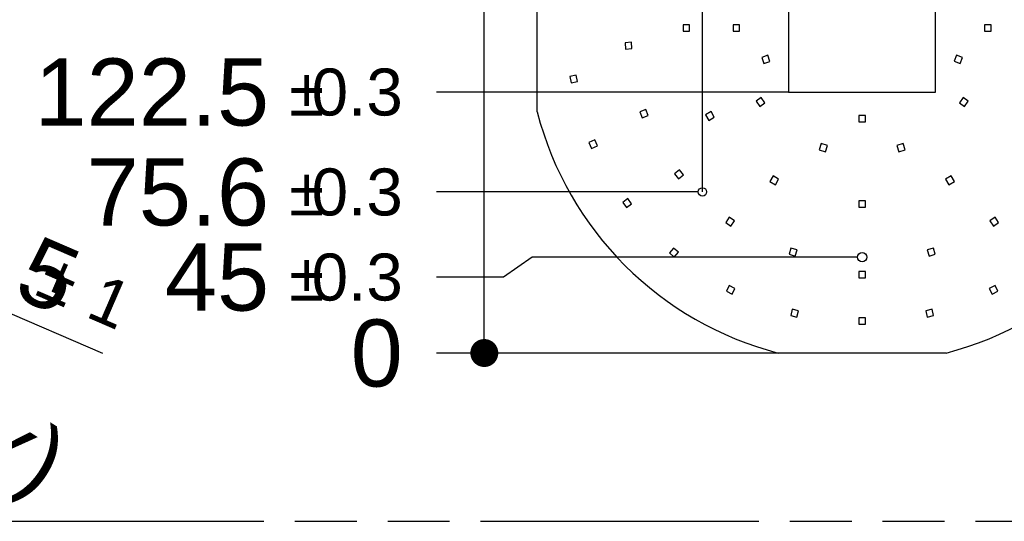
# Model space of a CAD drawing. Header units: millimetres. Extents: x 0 to 210, y 0 to 297.
# Tile 11 of 20: x 98 to 128, y 133 to 148. Entities that reach past the tile are written whole.
import ezdxf
from ezdxf.enums import TextEntityAlignment as Align

# ---------------------------------------------------------------- set-up
doc = ezdxf.new("R2010")
doc.units = ezdxf.units.MM
doc.header["$LTSCALE"] = 19.36
doc.linetypes.add('PHANTOM', pattern=[0.8, 0.45, -0.05, 0.1, -0.05, 0.1, -0.05])
doc.layers.get('0').update_dxf_attribs({"linetype": 'CONTINUOUS'})
doc.layers.add('DEFAULT_3', color=7, linetype='PHANTOM')
doc.layers.add('Z_DIM_2D', color=7, linetype='CONTINUOUS')
doc.styles.add('TEXTSTYLE_3', font='helveticaneueltw1g-ltcn.otf')
doc.styles.add('TEXTSTYLE_4', font='gdt', dxfattribs={"width": 0.7})
doc.dimstyles.new('DIMSTYLE_4', dxfattribs={"dimtxt": 2.1, "dimasz": 3.5, "dimexe": 1.5, "dimexo": 0, "dimtad": 1, "dimdec": 3, "dimlfac": 15.000015, "dimdsep": 46, "dimtxsty": 'TEXTSTYLE_3', "dimblk": '_FILLED', "dimblk1": '_FILLED', "dimblk2": '_FILLED', "dimcen": 0.09, "dimclrt": 5, "dimadec": 3, "dimazin": 2, "dimtol": 1, "dimtp": 0.1, "dimtm": 0.1, "dimtfac": 1, "dimtdec": 3, "dimtofl": 0, "dimtmove": 0, "dimatfit": 1, "dimldrblk": '_FILLED', "dimfxl": 1, "dimtolj": 1, "dimarcsym": 0})
doc.dimstyles.new('DIMSTYLE_5', dxfattribs={"dimtxt": 2.1, "dimasz": 3.5, "dimexe": 1.5, "dimexo": 0, "dimtad": 1, "dimdec": 3, "dimlfac": 15.000015, "dimdsep": 46, "dimtxsty": 'TEXTSTYLE_3', "dimblk": '_FILLED', "dimblk1": '_FILLED', "dimblk2": '_FILLED', "dimcen": 0.09, "dimclrt": 5, "dimadec": 3, "dimazin": 2, "dimtol": 1, "dimtp": 1, "dimtm": 1, "dimtfac": 1, "dimtdec": 3, "dimtofl": 0, "dimtmove": 0, "dimatfit": 3, "dimldrblk": '_FILLED', "dimfxl": 1, "dimtolj": 1, "dimarcsym": 0})
doc.dimstyles.new('DIMSTYLE_6', dxfattribs={"dimtxt": 2.1, "dimasz": 3.5, "dimexe": 1.5, "dimexo": 0, "dimgap": 0.525, "dimtad": 0, "dimtih": 1, "dimtoh": 1, "dimlfac": 15.00015, "dimdsep": 46, "dimtxsty": 'TEXTSTYLE_3', "dimblk": '_FILLED', "dimblk1": '_FILLED', "dimblk2": '_FILLED', "dimcen": 0.09, "dimclrt": 5, "dimazin": 2, "dimtol": 1, "dimtp": 0.3, "dimtm": 0.3, "dimtfac": 1, "dimtofl": 0, "dimtmove": 0, "dimatfit": 3, "dimldrblk": '_FILLED', "dimfxl": 1, "dimtolj": 1, "dimarcsym": 0})
doc.dimstyles.new('DIMSTYLE_7', dxfattribs={"dimtxt": 2.1, "dimasz": 3.5, "dimexe": 1.5, "dimexo": 0, "dimgap": 0.525, "dimtad": 0, "dimtih": 1, "dimtoh": 1, "dimdec": 3, "dimlfac": 15.00015, "dimdsep": 46, "dimtxsty": 'TEXTSTYLE_3', "dimblk": '_FILLED', "dimblk1": '_FILLED', "dimblk2": '_FILLED', "dimcen": 0.09, "dimclrt": 5, "dimadec": 3, "dimazin": 2, "dimtp": 0.1, "dimtm": 0.1, "dimtfac": 1, "dimtdec": 3, "dimtofl": 0, "dimtmove": 0, "dimatfit": 3, "dimldrblk": '_FILLED', "dimfxl": 1, "dimtolj": 1, "dimarcsym": 0})
doc.dimstyles.new('DIMSTYLE_8', dxfattribs={"dimtxt": 2.1, "dimasz": 3.5, "dimexe": 1.5, "dimexo": 0, "dimgap": 0.525, "dimtad": 0, "dimtih": 1, "dimtoh": 1, "dimdec": 3, "dimlfac": 15.00015, "dimdsep": 46, "dimtxsty": 'TEXTSTYLE_3', "dimblk": '_FILLED', "dimblk1": '_FILLED', "dimblk2": '_FILLED', "dimcen": 0.09, "dimclrt": 5, "dimadec": 3, "dimazin": 2, "dimtol": 1, "dimtp": 0.4, "dimtm": 0.4, "dimtfac": 1, "dimtdec": 3, "dimtofl": 0, "dimtmove": 0, "dimatfit": 3, "dimldrblk": '_FILLED', "dimfxl": 1, "dimtolj": 1, "dimarcsym": 0})
doc.dimstyles.new('DIMSTYLE_9', dxfattribs={"dimtxt": 2.1, "dimasz": 3.5, "dimexe": 1.5, "dimexo": 0, "dimtad": 1, "dimdec": 3, "dimlfac": 15.00015, "dimdsep": 46, "dimtxsty": 'TEXTSTYLE_3', "dimblk": '_FILLED', "dimblk1": '_FILLED', "dimblk2": '_FILLED', "dimcen": 0.09, "dimclrt": 5, "dimadec": 3, "dimazin": 2, "dimtol": 1, "dimtp": 1, "dimtm": 1, "dimtfac": 1, "dimtdec": 3, "dimtofl": 0, "dimtmove": 0, "dimatfit": 3, "dimldrblk": '_FILLED', "dimfxl": 1, "dimtolj": 1, "dimarcsym": 0})

# ---------------------------------------------------------------- blocks, each defined once
blk = doc.blocks.new('_FILLED')
at = {"color": 0, "linetype": 'BYBLOCK'}
blk.add_solid([(0, 0), (-1, 0.125), (-1, -0.125)], dxfattribs=at)
blk = doc.blocks.new('*D6')
at = {"layer": 'Z_DIM_2D', "color": 2, "linetype": 'CONTINUOUS'}
blk.add_line((82.013, 142.842), (96.829, 133.668), dxfattribs=at)
at = {"layer": 'Z_DIM_2D', "color": 2, "linetype": 'CONTINUOUS', "xscale": 3.5, "yscale": 3.5, "zscale": 3.5, "rotation": 148.2323373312}
blk.add_blockref('_FILLED', (82.013, 142.842), dxfattribs=at)
at = {"layer": 'Z_DIM_2D', "color": 5, "linetype": 'CONTINUOUS'}
for s, height, style, p in [('n', 2.1, 'TEXTSTYLE_4', (86.139, 140.905)), ('4', 2.1, 'TEXTSTYLE_3', (88.519, 139.431)), ('`', 1.47, 'TEXTSTYLE_4', (89.884, 138.956)), ('0.1', 1.47, 'TEXTSTYLE_3', (91.342, 138.054)), (' (6x)', 2.1, 'TEXTSTYLE_3', (93.275, 136.486))]:
    blk.add_text(s, height=height, rotation=-31.7677, dxfattribs=dict(at, style=style)).set_placement(p)
blk = doc.blocks.new('*D7')
at = {"layer": 'Z_DIM_2D', "color": 2, "linetype": 'CONTINUOUS'}
blk.add_line((86.537, 143.871), (100.254, 137.937), dxfattribs=at)
at = {"layer": 'Z_DIM_2D', "color": 2, "linetype": 'CONTINUOUS', "xscale": 3.5, "yscale": 3.5, "zscale": 3.5, "rotation": 156.6084027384}
blk.add_blockref('_FILLED', (86.537, 143.871), dxfattribs=at)
at = {"layer": 'Z_DIM_2D', "color": 5, "linetype": 'CONTINUOUS'}
for s, height, style, p in [('R', 2.1, 'TEXTSTYLE_3', (90.805, 142.597)), ('157.5', 2.1, 'TEXTSTYLE_3', (92.157, 142.012)), ('`', 1.47, 'TEXTSTYLE_4', (98.107, 139.781)), ('1', 1.47, 'TEXTSTYLE_3', (99.681, 139.1))]:
    blk.add_text(s, height=height, rotation=-23.3916, dxfattribs=dict(at, style=style)).set_placement(p)
blk = doc.blocks.new('*D8')
at = {"layer": 'Z_DIM_2D', "color": 2, "linetype": 'CONTINUOUS'}
for p, q in [((113.701, 140.946), (112.804, 140.323)), ((123.881, 140.946), (113.701, 140.946)), ((112.804, 140.323), (110.7, 140.323))]:
    blk.add_line(p, q, dxfattribs=at)
at = {"layer": 'Z_DIM_2D', "color": 5, "linetype": 'CONTINUOUS'}
for s, height, style, p in [('45', 2.1, 'TEXTSTYLE_3', (105.466, 139.273)), ('`', 1.47, 'TEXTSTYLE_4', (107.181, 139.588)), ('0.3', 1.47, 'TEXTSTYLE_3', (109.65, 139.588))]:
    blk.add_text(s, height=height, dxfattribs=dict(at, style=style)).set_placement(p, align=Align.RIGHT)
blk = doc.blocks.new('_NONE')
blk = doc.blocks.new('*D9')
at = {"layer": 'Z_DIM_2D', "color": 2, "linetype": 'CONTINUOUS'}
blk.add_line((121.399, 137.946), (110.7, 137.946), dxfattribs=at)
at = {"layer": 'Z_DIM_2D', "color": 5, "linetype": 'CONTINUOUS', "style": 'TEXTSTYLE_3'}
blk.add_text('0', height=2.1, dxfattribs=at).set_placement((109.65, 136.896), align=Align.RIGHT)
blk = doc.blocks.new('*D10')
at = {"layer": 'Z_DIM_2D', "color": 2, "linetype": 'CONTINUOUS'}
blk.add_line((121.724, 146.113), (110.7, 146.113), dxfattribs=at)
at = {"layer": 'Z_DIM_2D', "color": 5, "linetype": 'CONTINUOUS'}
for s, height, style, p in [('122.5', 2.1, 'TEXTSTYLE_3', (105.466, 145.063)), ('`', 1.47, 'TEXTSTYLE_4', (107.181, 145.378)), ('0.3', 1.47, 'TEXTSTYLE_3', (109.65, 145.378))]:
    blk.add_text(s, height=height, dxfattribs=dict(at, style=style)).set_placement(p, align=Align.RIGHT)
blk = doc.blocks.new('*D11')
at = {"layer": 'Z_DIM_2D', "color": 2, "linetype": 'CONTINUOUS'}
blk.add_line((121.724, 150.113), (110.7, 150.113), dxfattribs=at)
at = {"layer": 'Z_DIM_2D', "color": 5, "linetype": 'CONTINUOUS'}
for s, height, style, p in [('182.5', 2.1, 'TEXTSTYLE_3', (105.466, 149.063)), ('`', 1.47, 'TEXTSTYLE_4', (107.181, 149.378)), ('0.3', 1.47, 'TEXTSTYLE_3', (109.65, 149.378))]:
    blk.add_text(s, height=height, dxfattribs=dict(at, style=style)).set_placement(p, align=Align.RIGHT)
blk = doc.blocks.new('*D12')
at = {"layer": 'Z_DIM_2D', "color": 2, "linetype": 'CONTINUOUS'}
blk.add_line((118.891, 142.986), (110.7, 142.986), dxfattribs=at)
at = {"layer": 'Z_DIM_2D', "color": 5, "linetype": 'CONTINUOUS'}
for s, height, style, p in [('75.6', 2.1, 'TEXTSTYLE_3', (105.466, 141.936)), ('`', 1.47, 'TEXTSTYLE_4', (107.181, 142.251)), ('0.3', 1.47, 'TEXTSTYLE_3', (109.65, 142.251))]:
    blk.add_text(s, height=height, dxfattribs=dict(at, style=style)).set_placement(p, align=Align.RIGHT)
blk = doc.blocks.new('*D13')
at = {"layer": 'Z_DIM_2D', "color": 2, "linetype": 'CONTINUOUS'}
for p, q in [((112.618, 152.638), (110.7, 152.638)), ((113.277, 151.696), (112.618, 152.638)), ((117.674, 151.696), (113.277, 151.696))]:
    blk.add_line(p, q, dxfattribs=at)
at = {"layer": 'Z_DIM_2D', "color": 5, "linetype": 'CONTINUOUS'}
for s, height, style, p in [('206.25', 2.1, 'TEXTSTYLE_3', (105.466, 151.588)), ('`', 1.47, 'TEXTSTYLE_4', (107.181, 151.903)), ('0.3', 1.47, 'TEXTSTYLE_3', (109.65, 151.903))]:
    blk.add_text(s, height=height, dxfattribs=dict(at, style=style)).set_placement(p, align=Align.RIGHT)
blk = doc.blocks.new('*D14')
at = {"layer": 'Z_DIM_2D', "color": 2, "linetype": 'CONTINUOUS'}
blk.add_line((123.891, 155.319), (110.7, 155.319), dxfattribs=at)
at = {"layer": 'Z_DIM_2D', "color": 5, "linetype": 'CONTINUOUS'}
for s, height, style, p in [('260.6', 2.1, 'TEXTSTYLE_3', (105.466, 154.269)), ('`', 1.47, 'TEXTSTYLE_4', (107.181, 154.584)), ('0.3', 1.47, 'TEXTSTYLE_3', (109.65, 154.584))]:
    blk.add_text(s, height=height, dxfattribs=dict(at, style=style)).set_placement(p, align=Align.RIGHT)
blk = doc.blocks.new('*D15')
at = {"layer": 'Z_DIM_2D', "color": 2, "linetype": 'CONTINUOUS'}
blk.add_line((121.399, 158.279), (110.7, 158.279), dxfattribs=at)
at = {"layer": 'Z_DIM_2D', "color": 5, "linetype": 'CONTINUOUS'}
for s, height, style, p in [('305', 2.1, 'TEXTSTYLE_3', (105.466, 157.229)), ('`', 1.47, 'TEXTSTYLE_4', (107.181, 157.544)), ('0.4', 1.47, 'TEXTSTYLE_3', (109.65, 157.544))]:
    blk.add_text(s, height=height, dxfattribs=dict(at, style=style)).set_placement(p, align=Align.RIGHT)
blk = doc.blocks.new('*D16')
at = {"layer": 'Z_DIM_2D', "color": 2, "linetype": 'CONTINUOUS'}
blk.add_line((134.038, 144.955), (148.484, 140.399), dxfattribs=at)
at = {"layer": 'Z_DIM_2D', "color": 2, "linetype": 'CONTINUOUS', "xscale": 3.5, "yscale": 3.5, "zscale": 3.5, "rotation": 162.4968032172}
blk.add_blockref('_FILLED', (134.038, 144.955), dxfattribs=at)
at = {"layer": 'Z_DIM_2D', "color": 5, "linetype": 'CONTINUOUS'}
for s, height, style, p in [('R', 2.1, 'TEXTSTYLE_3', (138.607, 144.064)), ('157.5', 2.1, 'TEXTSTYLE_3', (140.012, 143.621)), ('`', 1.47, 'TEXTSTYLE_4', (146.16, 142.013)), ('1', 1.47, 'TEXTSTYLE_3', (147.795, 141.497))]:
    blk.add_text(s, height=height, rotation=-17.5032, dxfattribs=dict(at, style=style)).set_placement(p)
blk = doc.blocks.new('*D27')
at = {"layer": 'Z_DIM_2D', "color": 2, "linetype": 'CONTINUOUS'}
blk.add_line((119.024, 142.986), (119.024, 161.167), dxfattribs=at)
at = {"layer": 'Z_DIM_2D', "color": 5, "linetype": 'CONTINUOUS'}
for s, height, style, p in [('0.3', 1.47, 'TEXTSTYLE_3', (119.759, 168.869)), ('77.5', 2.1, 'TEXTSTYLE_3', (120.074, 162.217)), ('`', 1.47, 'TEXTSTYLE_4', (119.759, 167.154))]:
    blk.add_text(s, height=height, rotation=90, dxfattribs=dict(at, style=style)).set_placement(p)
blk = doc.blocks.new('*D31')
at = {"layer": 'Z_DIM_2D', "color": 2, "linetype": 'CONTINUOUS'}
blk.add_line((129.024, 142.986), (129.024, 161.167), dxfattribs=at)
at = {"layer": 'Z_DIM_2D', "color": 5, "linetype": 'CONTINUOUS'}
for s, height, style, p in [('0.3', 1.47, 'TEXTSTYLE_3', (129.759, 170.279)), ('227.5', 2.1, 'TEXTSTYLE_3', (130.074, 162.217)), ('`', 1.47, 'TEXTSTYLE_4', (129.759, 168.564))]:
    blk.add_text(s, height=height, rotation=90, dxfattribs=dict(at, style=style)).set_placement(p)

msp = doc.modelspace()

# ---------------------------------------------------------------- linework, layer by layer
at = {"color": 7, "linetype": 'CONTINUOUS'}
for p, q in [((113.857347, 145.487885), (113.857347, 150.73717)), ((121.723934, 150.112508), (121.723934, 146.112548)), ((126.323888, 146.112548), (126.323888, 150.112508)), ((118.423966, 148.212526), (118.423966, 148.012528)), ((118.623964, 148.212526), (118.423966, 148.212526)), ((118.623964, 148.012528), (118.623964, 148.212526)), ((119.990617, 148.212527), (119.990617, 148.012529)), ((120.190615, 148.212527), (119.990617, 148.212527)), ((120.190615, 148.012529), (120.190615, 148.212527)), ((128.057203, 148.212526), (127.857205, 148.212526)), ((127.857205, 148.212526), (127.857205, 148.012528)), ((128.057203, 148.012528), (128.057203, 148.212526)), ((118.423966, 148.012528), (118.623964, 148.012528)), ((119.990617, 148.012529), (120.190615, 148.012529)), ((127.857205, 148.012528), (128.057203, 148.012528)), ((116.803401, 147.671705), (116.603962, 147.656759)), ((116.603962, 147.656759), (116.618908, 147.457321)), ((116.818346, 147.472266), (116.803401, 147.671705)), ((116.618908, 147.457321), (116.818346, 147.472266)), ((121.074823, 147.26104), (120.885439, 147.196753)), ((120.885439, 147.196753), (120.949726, 147.007369)), ((120.949726, 147.007369), (121.13911, 147.071656)), ((121.13911, 147.071656), (121.074823, 147.26104)), ((126.978027, 147.263398), (126.906354, 147.076684)), ((126.906354, 147.076684), (127.093068, 147.005011)), ((127.164741, 147.191725), (126.978027, 147.263398)), ((127.093068, 147.005011), (127.164741, 147.191725)), ((115.07771, 146.636614), (114.88075, 146.601884)), ((114.88075, 146.601884), (114.915479, 146.404925)), ((114.915479, 146.404925), (115.112439, 146.439654)), ((115.112439, 146.439654), (115.07771, 146.636614)), ((121.723934, 146.112548), (126.323888, 146.112548)), ((120.863932, 145.940274), (120.70213, 145.822718)), ((120.70213, 145.822718), (120.819686, 145.660916)), ((120.819686, 145.660916), (120.981488, 145.778472)), ((120.981488, 145.778472), (120.863932, 145.940274)), ((127.183888, 145.940273), (127.066332, 145.778471)), ((127.066332, 145.778471), (127.228134, 145.660915)), ((127.34569, 145.822717), (127.183888, 145.940273)), ((127.228134, 145.660915), (127.34569, 145.822717)), ((117.254123, 145.563006), (117.06795, 145.489939)), ((117.06795, 145.489939), (117.141017, 145.303766)), ((117.32719, 145.376833), (117.254123, 145.563006)), ((119.297421, 145.499157), (119.124218, 145.399158)), ((119.39742, 145.325953), (119.297421, 145.499157)), ((117.141017, 145.303766), (117.32719, 145.376833)), ((119.124218, 145.399158), (119.224217, 145.225954)), ((119.224217, 145.225954), (119.39742, 145.325953)), ((124.12391, 145.379222), (123.923912, 145.379222)), ((123.923912, 145.379222), (123.923912, 145.179224)), ((123.923912, 145.179224), (124.12391, 145.179224)), ((124.12391, 145.179224), (124.12391, 145.379222)), ((115.659225, 144.61326), (115.475584, 144.534045)), ((115.475584, 144.534045), (115.554799, 144.350403)), ((115.73844, 144.429619), (115.659225, 144.61326)), ((115.554799, 144.350403), (115.73844, 144.429619)), ((122.744253, 144.49775), (122.68245, 144.30754)), ((122.68245, 144.30754), (122.87266, 144.245737)), ((122.934463, 144.435947), (122.744253, 144.49775)), ((122.87266, 144.245737), (122.934463, 144.435947)), ((125.303569, 144.49775), (125.11336, 144.435947)), ((125.11336, 144.435947), (125.175163, 144.245737)), ((125.175163, 144.245737), (125.365372, 144.30754)), ((125.365372, 144.30754), (125.303569, 144.49775)), ((118.30637, 143.680845), (118.150005, 143.556148)), ((118.431066, 143.52448), (118.30637, 143.680845)), ((118.150005, 143.556148), (118.274702, 143.399783)), ((118.274702, 143.399783), (118.431066, 143.52448)), ((121.237336, 143.486037), (121.137337, 143.312834)), ((121.137337, 143.312834), (121.310541, 143.212835)), ((121.41054, 143.386038), (121.237336, 143.486037)), ((121.310541, 143.212835), (121.41054, 143.386038)), ((126.810484, 143.486036), (126.637281, 143.386037)), ((126.637281, 143.386037), (126.73728, 143.212833)), ((126.73728, 143.212833), (126.910483, 143.312832)), ((126.910483, 143.312832), (126.810484, 143.486036)), ((116.691683, 142.778554), (116.53126, 142.659124)), ((116.53126, 142.659124), (116.650691, 142.498701)), ((116.811114, 142.618131), (116.691683, 142.778554)), ((124.123909, 142.712581), (123.923911, 142.712581)), ((123.923911, 142.712581), (123.923911, 142.512583)), ((124.123909, 142.512583), (124.123909, 142.712581)), ((116.650691, 142.498701), (116.811114, 142.618131)), ((123.923911, 142.512583), (124.123909, 142.512583)), ((119.866009, 142.192904), (119.753328, 142.02767)), ((120.031243, 142.080223), (119.866009, 142.192904)), ((119.918562, 141.914989), (120.031243, 142.080223)), ((128.181813, 142.192905), (128.016579, 142.080225)), ((128.016579, 142.080225), (128.12926, 141.914991)), ((128.294494, 142.027671), (128.181813, 142.192905)), ((119.753328, 142.02767), (119.918562, 141.914989)), ((128.12926, 141.914991), (128.294494, 142.027671)), ((118.119423, 141.231404), (117.990867, 141.078197)), ((118.27263, 141.102848), (118.119423, 141.231404)), ((121.796313, 141.230094), (121.737362, 141.038981)), ((121.987425, 141.171143), (121.796313, 141.230094)), ((121.928475, 140.980031), (121.987425, 141.171143)), ((126.251635, 141.230135), (126.060523, 141.171181)), ((126.060523, 141.171181), (126.119477, 140.980069)), ((126.310589, 141.039023), (126.251635, 141.230135)), ((117.990867, 141.078197), (118.144074, 140.94964)), ((118.144074, 140.94964), (118.27263, 141.102848)), ((121.737362, 141.038981), (121.928475, 140.980031)), ((126.119477, 140.980069), (126.310589, 141.039023)), ((124.12391, 140.495938), (123.923912, 140.495938)), ((123.923912, 140.495938), (123.923912, 140.29594)), ((123.923912, 140.29594), (124.12391, 140.29594)), ((124.12391, 140.29594), (124.12391, 140.495938)), ((119.865477, 140.055217), (119.775718, 139.876492)), ((120.044201, 139.965458), (119.865477, 140.055217)), ((119.954442, 139.786733), (120.044201, 139.965458)), ((128.182345, 140.055219), (128.003621, 139.96546)), ((128.003621, 139.96546), (128.09338, 139.786735)), ((128.272104, 139.876494), (128.182345, 140.055219)), ((119.775718, 139.876492), (119.954442, 139.786733)), ((128.09338, 139.786735), (128.272104, 139.876494)), ((121.835711, 139.313402), (121.789589, 139.118795)), ((122.030318, 139.267279), (121.835711, 139.313402)), ((126.211474, 139.313244), (126.016864, 139.267135)), ((126.257583, 139.118634), (126.211474, 139.313244)), ((121.789589, 139.118795), (121.984196, 139.072672)), ((121.984196, 139.072672), (122.030318, 139.267279)), ((124.123909, 139.04595), (123.923911, 139.04595)), ((123.923911, 139.04595), (123.923911, 138.845952)), ((124.123909, 138.845952), (124.123909, 139.04595)), ((126.016864, 139.267135), (126.062972, 139.072525)), ((126.062972, 139.072525), (126.257583, 139.118634)), ((123.923911, 138.845952), (124.123909, 138.845952)), ((126.648554, 137.945964), (121.399269, 137.945964))]:
    msp.add_line(p, q, dxfattribs=at)
for centre, radius in [((119.023961, 142.985913), 0.133332), ((124.023911, 140.945933), 0.143332)]:
    msp.add_circle(centre, radius, dxfattribs=at)
for centre, radius, start, end in [((124.023911, 148.112528), 10.499895, 194.4756511, 255.524354), ((124.023912, 148.112528), 10.499894, 284.4756452, 345.5243548)]:
    msp.add_arc(centre, radius, start, end, dxfattribs=at)
at = {"layer": 'DEFAULT_3', "color": 7, "linetype": 'PHANTOM'}
msp.add_line((50.128636, 132.68), (150.128636, 132.68), dxfattribs=at)
at = {"layer": 'Z_DIM_2D', "color": 2, "linetype": 'CONTINUOUS'}
msp.add_line((112.199659, 137.945964), (112.199659, 158.279093), dxfattribs=at)
at = {"layer": 'Z_DIM_2D', "color": 2, "linetype": 'CONTINUOUS', "const_width": 0.4375}
msp.add_lwpolyline([(111.980909, 137.945964, 1), (112.418409, 137.945964, 1)], format="xyb", close=True, dxfattribs=at)
msp.add_lwpolyline([(111.980909, 137.945964, 1), (112.418409, 137.945964, 1)], format="xyb", close=True, dxfattribs=at)
msp.add_lwpolyline([(111.980909, 137.945964, 1), (112.418409, 137.945964, 1)], format="xyb", close=True, dxfattribs=at)
msp.add_lwpolyline([(111.980909, 137.945964, 1), (112.418409, 137.945964, 1)], format="xyb", close=True, dxfattribs=at)
msp.add_lwpolyline([(111.980909, 137.945964, 1), (112.418409, 137.945964, 1)], format="xyb", close=True, dxfattribs=at)
msp.add_lwpolyline([(111.980909, 137.945964, 1), (112.418409, 137.945964, 1)], format="xyb", close=True, dxfattribs=at)
msp.add_lwpolyline([(111.980909, 137.945964, 1), (112.418409, 137.945964, 1)], format="xyb", close=True, dxfattribs=at)

# ---------------------------------------------------------------- dimensions: what is measured, and where the dimension line sits
at = {"layer": 'Z_DIM_2D', "color": 2, "linetype": 'CONTINUOUS'}
for feature_location, offset, dtype, origin, dimstyle, picture, middle in [((129.023861, 142.985913), (0, 18.18106), 1, (113.857347, 142.985913), 'DIMSTYLE_6', '*D31', (129.023861, 167.482122)), ((119.023961, 142.985913), (0, 18.18106), 1, (113.857347, 142.985913), 'DIMSTYLE_6', '*D27', (119.023961, 166.776898)), ((121.399268, 158.279093), (-10.699609, 0), 0, (121.399268, 137.945964), 'DIMSTYLE_8', '*D15', (105.442345, 158.279093)), ((123.890579, 155.319123), (-13.19092, 0), 0, (123.890579, 137.945964), 'DIMSTYLE_6', '*D14', (104.38451, 155.319123)), ((117.674122, 151.695828), (-6.974464, 0.941837), 0, (117.674122, 137.945964), 'DIMSTYLE_6', '*D13', (103.679286, 152.637664)), ((121.723934, 150.112508), (-11.024275, 0), 0, (121.723934, 137.945964), 'DIMSTYLE_6', '*D11', (104.38451, 150.112508)), ((121.723934, 146.112548), (-11.024275, 0), 0, (121.723934, 137.945964), 'DIMSTYLE_6', '*D10', (104.38451, 146.112548)), ((118.890629, 142.985913), (-8.19097, 0), 0, (118.890629, 137.945964), 'DIMSTYLE_6', '*D12', (105.089733, 142.985913)), ((123.880579, 140.945933), (-13.18092, -0.62249), 0, (121.399269, 137.945964), 'DIMSTYLE_6', '*D8', (106.147569, 140.323443))]:
    dim = msp.add_ordinate_dim(feature_location=feature_location, offset=offset, dtype=dtype, origin=origin, dimstyle=dimstyle, override={"dimblk1": 'NONE', "dimsah": 1}, dxfattribs=at)
    dim.commit()
    dim.dimension.update_dxf_attribs({"geometry": picture, "text_midpoint": middle})
for center, mpoint, dimstyle, picture, middle in [((76.899881, 148.039334), (86.536905, 143.870699), 'DIMSTYLE_5', '*D7', (95.988017, 141.616027)), ((124.023912, 148.112528), (134.037662, 144.95459), 'DIMSTYLE_9', '*D16', (143.892771, 143.633413))]:
    dim = msp.add_radius_dim(center=center, mpoint=mpoint, text='R<>', dimstyle=dimstyle, override={"dimpost": '<>'}, dxfattribs=at)
    dim.commit()
    dim.dimension.update_dxf_attribs({"geometry": picture, "text_midpoint": middle, "dimtype": 164})
dim = msp.add_diameter_dim_2p(p1=(82.013234, 142.842476), p2=(81.786517, 142.982869), text='%%c<> (6x)', dimstyle='DIMSTYLE_4', override={"dimpost": '<>'}, dxfattribs=at)
dim.commit()
dim.dimension.update_dxf_attribs({"geometry": '*D6', "text_midpoint": (92.174905, 138.402437), "dimtype": 163})
dim = msp.add_ordinate_dim(feature_location=(121.3992685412, 137.9459637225), offset=(-10.6996097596, 0), dtype=0, origin=(121.3992685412, 137.9459637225), dimstyle='DIMSTYLE_7', dxfattribs=at)
dim.commit()
dim.dimension.update_dxf_attribs({"geometry": '*D9', "text_midpoint": (108.9444399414, 137.9224580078)})

doc.saveas('drawing.dxf')
